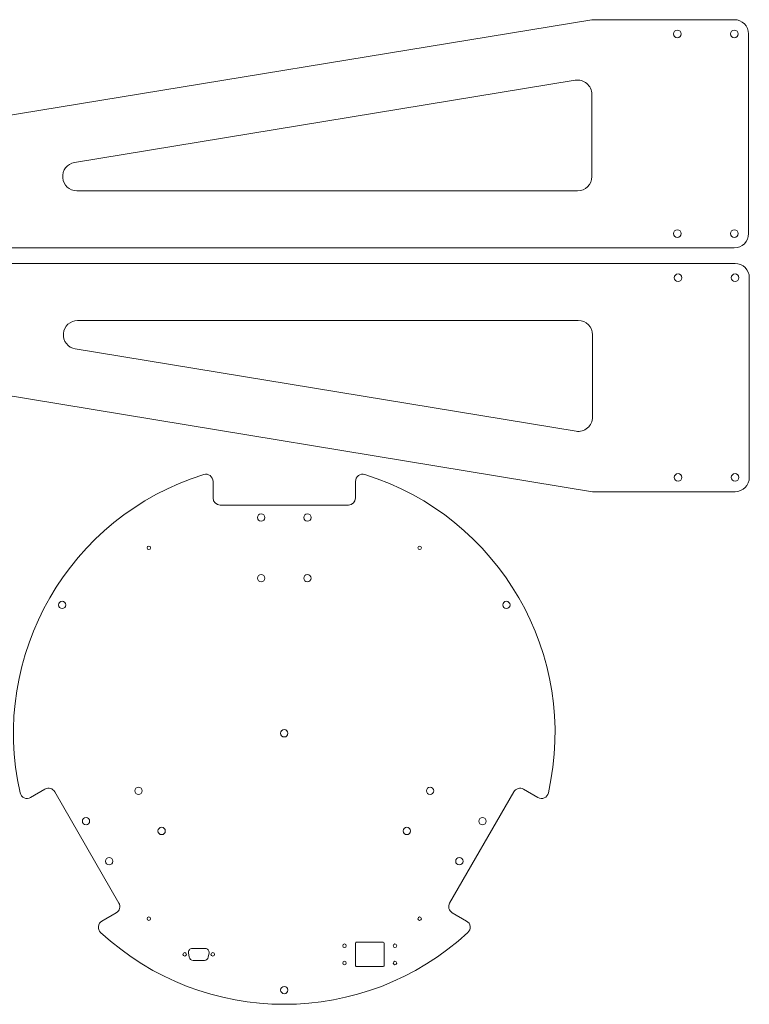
# Model space of a CAD drawing. Header units: inches. Extents: x 0 to 46.9, y 0.7 to 46.
# Tile 3 of 3: x 21.3 to 46.9, y 0.7 to 35.2. Entities that reach past the tile are written whole.
import ezdxf

# ---------------------------------------------------------------- set-up
doc = ezdxf.new("R2010")
doc.units = ezdxf.units.IN
doc.header["$MEASUREMENT"] = 0

msp = doc.modelspace()

# ---------------------------------------------------------------- linework, layer by layer
at = {"color": 7, "linetype": 'Continuous', "lineweight": 15}
for p, q in [((16.073, 31.006), (41.411, 35.166)), ((46.411, 35.166), (41.411, 35.166)), ((46.911, 34.666), (46.911, 27.666)), ((40.83, 33.044), (23.263, 30.159)), ((41.411, 29.666), (41.411, 32.55)), ((23.344, 29.166), (40.911, 29.166)), ((46.411, 27.166), (0.285, 27.166)), ((46.437, 26.62), (0.311, 26.62)), ((46.937, 19.12), (46.937, 26.12)), ((23.37, 24.62), (40.937, 24.62)), ((41.437, 24.12), (41.437, 21.235)), ((40.856, 20.742), (23.289, 23.627)), ((16.099, 22.78), (41.437, 18.62)), ((28.12, 18.983), (28.12, 18.401)), ((33.12, 18.983), (33.12, 18.401)), ((46.437, 18.62), (41.437, 18.62)), ((28.37, 18.151), (32.87, 18.151)), ((21.721, 7.9), (22.225, 8.191)), ((24.816, 4.202), (22.566, 8.099)), ((38.673, 8.099), (36.423, 4.202)), ((39.518, 7.9), (39.014, 8.191)), ((24.221, 3.57), (24.725, 3.861)), ((37.018, 3.57), (36.514, 3.861)), ((33.117, 2.797), (33.117, 2.005)), ((34.091, 2.828), (33.148, 2.828)), ((34.122, 2.005), (34.122, 2.797)), ((27.26, 2.455), (27.287, 2.3)), ((27.847, 2.613), (27.393, 2.613)), ((27.952, 2.3), (27.98, 2.455)), ((27.42, 2.189), (27.819, 2.189)), ((33.148, 1.973), (34.091, 1.973))]:
    msp.add_line(p, q, dxfattribs=at)
for centre, radius in [((44.411, 34.666), 0.133), ((46.411, 34.666), 0.133), ((44.411, 27.666), 0.133), ((46.411, 27.666), 0.133), ((44.437, 26.12), 0.133), ((46.437, 26.12), 0.133), ((44.437, 19.12), 0.133), ((46.437, 19.12), 0.133), ((29.807, 17.713), 0.129), ((31.432, 17.713), 0.129), ((25.87, 16.651), 0.0625), ((35.37, 16.651), 0.0625), ((29.807, 15.588), 0.128), ((31.432, 15.588), 0.128), ((22.825, 14.651), 0.128), ((38.414, 14.651), 0.128), ((30.62, 10.151), 0.129), ((25.504, 8.136), 0.129), ((35.735, 8.136), 0.128), ((23.664, 7.073), 0.128), ((37.575, 7.073), 0.128), ((26.317, 6.728), 0.129), ((34.922, 6.728), 0.129), ((24.477, 5.666), 0.129), ((36.763, 5.666), 0.129), ((25.87, 3.651), 0.0625), ((35.37, 3.651), 0.0625), ((32.735, 2.703), 0.0625), ((34.505, 2.703), 0.0625), ((27.128, 2.401), 0.0625), ((28.112, 2.401), 0.0625), ((32.735, 2.098), 0.0625), ((34.505, 2.098), 0.0625), ((30.62, 1.151), 0.128)]:
    msp.add_circle(centre, radius, dxfattribs=at)
for centre, radius, start, end in [((46.411, 34.666), 0.5, 0, 90), ((40.911, 32.55), 0.5, 0, 99.3243), ((23.344, 29.666), 0.5, 99.3243, 270), ((40.911, 29.666), 0.5, 270, 0), ((46.411, 27.666), 0.5, 270, 0), ((46.437, 26.12), 0.5, 0, 90), ((23.37, 24.12), 0.5, 90, 260.6757), ((40.937, 24.12), 0.5, 0, 90), ((40.937, 21.235), 0.5, 260.6757, 0), ((30.62, 10.151), 9.5, 107.2953, 192.7047), ((27.87, 18.983), 0.25, 0, 107.2953), ((33.37, 18.983), 0.25, 72.7047, 180), ((30.62, 10.151), 9.5, 347.2953, 72.7047), ((46.437, 19.12), 0.5, 270, 0), ((28.37, 18.401), 0.25, 180, 270), ((32.87, 18.401), 0.25, 270, 0), ((21.596, 8.117), 0.25, 192.7047, 300), ((22.35, 7.974), 0.25, 30, 120), ((38.889, 7.974), 0.25, 60, 150), ((39.643, 8.117), 0.25, 240, 347.2953), ((24.6, 4.077), 0.25, 300, 30), ((36.639, 4.077), 0.25, 150, 240), ((24.346, 3.353), 0.25, 120, 227.2953), ((36.893, 3.353), 0.25, 312.7047, 60), ((30.62, 10.151), 9.5, 227.2953, 312.7047), ((33.148, 2.797), 0.0313, 90, 180), ((34.091, 2.797), 0.0313, 0, 90), ((27.393, 2.478), 0.135, 90, 190), ((27.847, 2.478), 0.135, 350, 90), ((27.42, 2.324), 0.135, 190, 270), ((27.819, 2.324), 0.135, 270, 350), ((33.148, 2.005), 0.0313, 180, 270), ((34.091, 2.005), 0.0313, 270, 0)]:
    msp.add_arc(centre, radius, start, end, dxfattribs=at)

doc.saveas('drawing.dxf')
